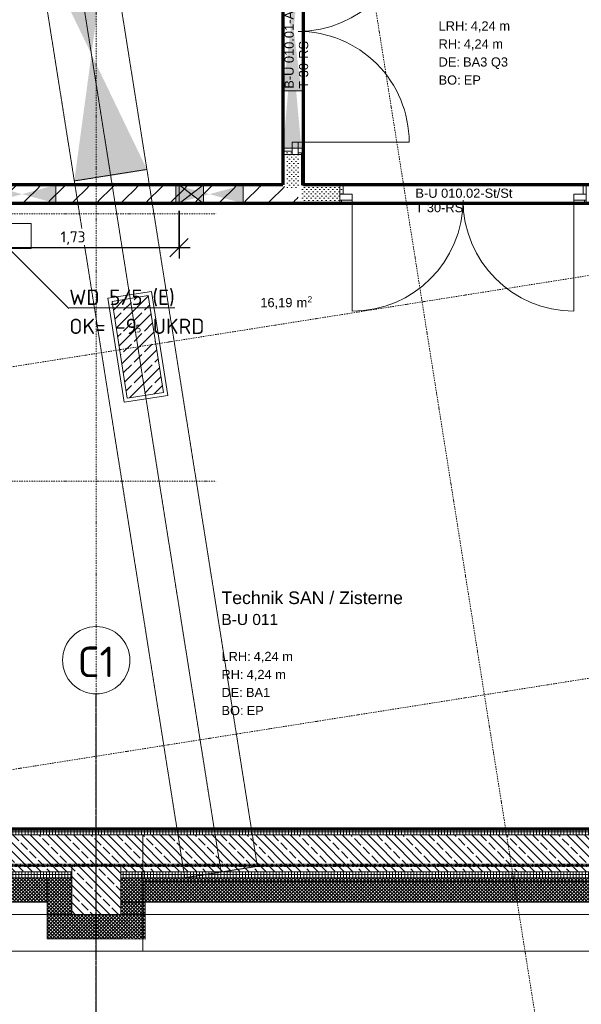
# Model space of a CAD drawing. Header units: millimetres. Extents: x 1523 to 73204, y -91281 to 10268.
# Tile 83 of 120: x 49681 to 54266, y -67910 to -59866. Entities that reach past the tile are written whole.
import ezdxf

# ---------------------------------------------------------------- set-up
doc = ezdxf.new("R2010")
doc.units = ezdxf.units.MM
for name, pattern in [('_Projekt 07 -  _  -  _  -  _  -', [7.5, 3.5, -2, 0, -2]), ('CAx_nichtHalbton', [20001.0584, 10000, -0.5292, 10000, -0.5292]), ('IMPORT-STRICHPUNKT _7_', [20, 10, -5, 0, -5]), ('IMPORT-VERDECKT _8_', [7.5, 5, -2.5]), ('Rasterlinie', [22.225, 12.7, -3.175, 3.175, -3.175])]:
    doc.linetypes.add(name, pattern=pattern)
for name, color, linetype, lineweight, true_color in [('10 A--Stütze', 7, 'Continuous', 13, 0x656565), ('10 VSI--Wärmeschutz _veritkal_', 7, 'Continuous', 13, 0x656565), ('20 A--Fundament', 7, 'Continuous', 13, 0x656565), ('90 A--Achsraster _1_50_', 7, 'IMPORT-STRICHPUNKT _7_', 13, 0x656565), ('AD', 1, 'Continuous', 13, 0xff0000), ('Neubau_10 A--Stütze', 7, 'Continuous', 13, 0x656565), ('Neubau_10 A--Wand außen _tragend_', 7, 'Continuous', 13, 0x656565), ('Neubau_10 A--Wand innen _ Ausbau', 7, 'Continuous', 13, 0x656565), ('Neubau_20 A--Bodenplatte', 7, 'Continuous', 13, 0x656565), ('Neubau_20 A--Gründungsbelag', 7, 'Continuous', 13, 0x656565), ('Neubau_30 A--Träger _ Dachkonstruktion', 7, 'IMPORT-VERDECKT _8_', 13, 0x656565), ('Neubau_80 A--Raum', 7, 'Continuous', 13, 0x656565), ('Sockelbeschichtung Sprühnebel', 7, 'Continuous', 13, 0x656565), ('Xref_706_5_--_ÜP_-1_000_16_Übersichtsplan UG_IFC 2025_01_13_dwg', 7, 'Continuous', 13, 0x767676), ('XX', 7, 'Continuous', 18, 0x804040)]:
    doc.layers.add(name, color=color, linetype=linetype, lineweight=lineweight, true_color=true_color)
for name, color, linetype, lineweight in [('AD_Detail', 7, 'Continuous', 13), ('Ax-50_BM-Bem', 7, 'Continuous', 9), ('Ax_BM-Bem', 7, 'Continuous', 9), ('GB_HLS-OBJ', 7, 'Continuous', 18), ('M-EQPM-___-IDEN', 7, 'Continuous', 9), ('S-GRID-____-IDEN', 7, 'Continuous', 9), ('S-GRID-____-OTLN', 7, 'Continuous', 9)]:
    doc.layers.add(name, color=color, linetype=linetype, lineweight=lineweight)
doc.styles.add('Arial', font='arial.ttf', dxfattribs={"height": 75})
doc.styles.add('Arial_1', font='arial.ttf', dxfattribs={"height": 49.5})
doc.styles.add('Arial_B_1', font='txt', dxfattribs={"height": 103.174603})
doc.styles.add('Arial_B_2', font='txt', dxfattribs={"height": 90.277778})
doc.styles.add('ISOCPEUR', font='isocpeur.ttf', dxfattribs={"height": 125})
doc.styles.add('ISOCPEUR_1', font='isocpeur.ttf', dxfattribs={"height": 250})
doc.styles.add('ISOCPEUR_2', font='isocpeur.ttf', dxfattribs={"height": 62.5})
doc.styles.add('ISOCPEUR_3', font='isocpeur.ttf', dxfattribs={"height": 90})
doc.dimstyles.new('KI_1_8_mm_Isocpeur__cm_m__Aufrundung_auf_5_mm_ELT_Gesamtbemaßung_1', dxfattribs={"dimscale": 304.8, "dimtxt": 89.638306, "dimasz": 0.492126, "dimexe": 0.295276, "dimexo": 0.0625, "dimgap": 0.049213, "dimtad": 1, "dimlfac": 0.001, "dimrnd": 0.005, "dimzin": 0, "dimdsep": 46, "dimtxsty": 'ISOCPEUR_3', "dimblk1": 'OBLIQUE', "dimblk2": 'OBLIQUE', "dimsah": 1, "dimcen": 0.09, "dimdle": 0.295276, "dimadec": 0, "dimazin": 0, "dimtfac": 1, "dimtdec": 4, "dimtix": 1, "dimtmove": 0, "dimatfit": 3, "dimfxl": 0.984252, "dimfxlon": 1, "dimtvp": 1, "dimtfill": 1, "dimtolj": 1, "dimtzin": 0, "dimlwd": 25, "dimlwe": 25, "dimarcsym": 2})
pattern_1 = [(131.336, (0, 0), (18.7712323, 16.511839), [0, -25])]
pattern_2 = [(86.336, (0, 0), (-24.948899, 1.597632), []), (176.336, (0, 0), (1.597632, 24.948899), [])]
pattern_3 = [(221.336, (0, 0), (-99.07104, 112.6274), []), (221.336, (33.02, -37.54), (-99.07104, 112.6274), []), (221.336, (66.05, -75.08), (-99.07104, 112.6274), [75, -25])]
pattern_4 = [(131.336, (0, 0), (15.016986, 13.2094714), []), (221.336, (0, 0), (-13.2094714, 15.016986), [])]
pattern_5 = [(221.336, (0, 0), (-13.2094714, 15.016986), []), (311.336, (0, 0), (15.016986, 13.2094714), [])]

# ---------------------------------------------------------------- blocks, each defined once
blk = doc.blocks.new('SuD_WD_TB Allgemein - SuD_WD_TB Allgemein-37426723-SuD_-1UG gesamt Plot  - Blatt 7')
at = {"layer": 'AD', "lineweight": 18, "true_color": 0x008040}
blk.add_hatch(color=116, dxfattribs=at).paths.add_polyline_path([(-150, -100), (0, -100), (-75, 0)])
at = {"layer": 'AD_Detail', "lineweight": 18, "true_color": 0x008040}
blk.add_hatch(color=116, dxfattribs=at).paths.add_polyline_path([(-150, 100), (-75, 0), (0, 100)])
at = {"layer": 'AD', "color": 7}
for p, q in [((-150, -100), (0, 100)), ((-150, 100), (0, -100)), ((-150, -100), (-150, 100)), ((-150, 100), (0, 100)), ((0, 100), (0, -100)), ((0, -100), (-150, -100))]:
    blk.add_line(p, q, dxfattribs=at)
at = {"layer": 'AD_Detail'}
for p, q in [((0, 100), (-150, 100)), ((-150, 100), (-75, 0)), ((-75, 0), (0, 100)), ((-75, 0), (-150, -100)), ((0, -100), (-75, 0)), ((-150, -100), (0, -100))]:
    blk.add_line(p, q, dxfattribs=at)
blk = doc.blocks.new('Xref_706_5_--_ÜP_-1_000_11_Übersichtsplan UG_IFC 2024_09_30_dwg__X263-41959833-SuD_-1UG gesamt Plot  - Blatt 7')
at = {"layer": 'Neubau_10 A--Wand innen _ Ausbau', "color": 9, "true_color": 0xcbcbcb}
blk.add_line((52606.8, -81087.8), (52606.7, -81087.7), dxfattribs=at)
blk = doc.blocks.new('Xref_706_5_--_ÜP_-1_000_11_Übersichtsplan UG_IFC 2024_09_30_dwg__X264-41959834-SuD_-1UG gesamt Plot  - Blatt 7')
at = {"layer": 'Neubau_10 A--Wand innen _ Ausbau', "color": 9, "true_color": 0xcbcbcb}
blk.add_line((52717.2, -80999.5), (52706.3, -80985.8), dxfattribs=at)
blk = doc.blocks.new('Xref_706_5_--_ÜP_-1_000_11_Übersichtsplan UG_IFC 2024_09_30_dwg__X265-41959835-SuD_-1UG gesamt Plot  - Blatt 7')
at = {"layer": 'Neubau_10 A--Wand innen _ Ausbau', "color": 9, "true_color": 0xcbcbcb}
for p, q in [((52584.7, -81286.5), (52573.6, -81272.7)), ((52562.6, -81485.3), (52551.6, -81471.5)), ((52540.6, -81684.1), (52529.5, -81670.3)), ((52518.5, -81882.8), (52507.5, -81869)), ((52496.4, -82081.6), (52485.4, -82067.8)), ((52474.4, -82280.4), (52463.3, -82266.6)), ((52452.3, -82479.2), (52441.3, -82465.4)), ((52430.3, -82678), (52419.2, -82664.2)), ((52408.2, -82876.7), (52397.2, -82862.9)), ((52386.2, -83075.5), (52375.1, -83061.7)), ((52364.1, -83274.3), (52353.1, -83260.5)), ((52342, -83473.1), (52331, -83459.3)), ((52320, -83671.9), (52308.9, -83658.1)), ((52297.9, -83870.6), (52286.9, -83856.8)), ((52275.9, -84069.4), (52264.8, -84055.6))]:
    blk.add_line(p, q, dxfattribs=at)
blk = doc.blocks.new('Xref_706_5_--_ÜP_-1_000_11_Übersichtsplan UG_IFC 2024_09_30_dwg__X266-41959836-SuD_-1UG gesamt Plot  - Blatt 7')
at = {"layer": 'Neubau_10 A--Wand innen _ Ausbau', "color": 9, "true_color": 0xcbcbcb}
for p, q in [((52617.8, -81101.5), (52606.8, -81087.8)), ((52573.7, -81499.1), (52562.6, -81485.3)), ((52551.6, -81697.9), (52540.6, -81684.1)), ((52529.5, -81896.6), (52518.5, -81882.8)), ((52507.5, -82095.4), (52496.4, -82081.6)), ((52463.4, -82493), (52452.3, -82479.2)), ((52441.3, -82691.8), (52430.3, -82678)), ((52419.3, -82890.5), (52408.2, -82876.7)), ((52397.2, -83089.3), (52386.2, -83075.5)), ((52353.1, -83486.9), (52342, -83473.1)), ((52331, -83685.7), (52320, -83671.9)), ((52309, -83884.4), (52297.9, -83870.6)), ((52286.9, -84083.2), (52275.9, -84069.4))]:
    blk.add_line(p, q, dxfattribs=at)
at = {"layer": 'Neubau_10 A--Wand innen _ Ausbau', "color": 9, "true_color": 0xcbcbcb, "flags": 128}
for points in [[(52595.7, -81300.3), (52592.4, -81296.2), (52584.7, -81286.5)], [(52485.4, -82294.2), (52482.1, -82290.1), (52474.4, -82280.4)], [(52375.1, -83288.1), (52371.8, -83284), (52364.1, -83274.3)]]:
    blk.add_lwpolyline(points, dxfattribs=at)
blk = doc.blocks.new('Xref_706_5_--_ÜP_-1_000_11_Übersichtsplan UG_IFC 2024_09_30_dwg__X267-41959837-SuD_-1UG gesamt Plot  - Blatt 7')
at = {"layer": 'Neubau_10 A--Wand innen _ Ausbau', "color": 9, "true_color": 0xcbcbcb}
for p, q in [((52750.3, -81040.8), (52739.2, -81027)), ((52728.2, -81239.5), (52717.2, -81225.7)), ((52706.2, -81438.3), (52695.1, -81424.5)), ((52684.1, -81637.1), (52673.1, -81623.3)), ((52662.1, -81835.9), (52651, -81822.1)), ((52640, -82034.7), (52629, -82020.9)), ((52617.9, -82233.4), (52606.9, -82219.6)), ((52595.9, -82432.2), (52584.8, -82418.4)), ((52573.8, -82631), (52562.8, -82617.2)), ((52551.8, -82829.8), (52540.7, -82816)), ((52529.7, -83028.6), (52518.7, -83014.8)), ((52507.7, -83227.3), (52496.6, -83213.5)), ((52485.6, -83426.1), (52474.5, -83412.3)), ((52463.5, -83624.9), (52452.5, -83611.1)), ((52441.5, -83823.7), (52430.4, -83809.9)), ((52419.4, -84022.5), (52408.4, -84008.7)), ((52397.4, -84221.2), (52386.3, -84207.4))]:
    blk.add_line(p, q, dxfattribs=at)
blk = doc.blocks.new('Xref_706_5_--_ÜP_-1_000_11_Übersichtsplan UG_IFC 2024_09_30_dwg__X268-41959838-SuD_-1UG gesamt Plot  - Blatt 7')
at = {"layer": 'Neubau_10 A--Wand innen _ Ausbau', "color": 9, "true_color": 0xcbcbcb}
for p, q in [((52739.2, -81027), (52728.2, -81013.2)), ((52717.2, -81225.7), (52706.1, -81211.9)), ((52695.1, -81424.5), (52684.1, -81410.7)), ((52673.1, -81623.3), (52662, -81609.5)), ((52651, -81822.1), (52640, -81808.3)), ((52629, -82020.9), (52617.9, -82007.1)), ((52606.9, -82219.6), (52595.8, -82205.8)), ((52584.8, -82418.4), (52573.8, -82404.6)), ((52562.8, -82617.2), (52551.7, -82603.4)), ((52540.7, -82816), (52529.7, -82802.2)), ((52518.7, -83014.8), (52507.6, -83001)), ((52496.6, -83213.5), (52485.6, -83199.7)), ((52474.5, -83412.3), (52463.5, -83398.5)), ((52452.5, -83611.1), (52441.4, -83597.3)), ((52430.4, -83809.9), (52419.4, -83796.1)), ((52408.4, -84008.7), (52397.3, -83994.9)), ((52386.3, -84207.4), (52375.3, -84193.6))]:
    blk.add_line(p, q, dxfattribs=at)
blk = doc.blocks.new('Xref_706_5_--_ÜP_-1_000_11_Übersichtsplan UG_IFC 2024_09_30_dwg__X269-41959839-SuD_-1UG gesamt Plot  - Blatt 7')
at = {"layer": 'Neubau_10 A--Wand innen _ Ausbau', "color": 9, "true_color": 0xcbcbcb}
blk.add_line((52728.2, -81013.2), (52717.2, -80999.5), dxfattribs=at)
blk = doc.blocks.new('Xref_706_5_--_ÜP_-1_000_11_Übersichtsplan UG_IFC 2024_09_30_dwg__X270-41959840-SuD_-1UG gesamt Plot  - Blatt 7')
at = {"layer": 'Neubau_10 A--Wand innen _ Ausbau', "color": 9, "true_color": 0xcbcbcb}
for p, q in [((52706.1, -81211.9), (52617.8, -81101.5)), ((52684.1, -81410.7), (52595.7, -81300.3)), ((52662, -81609.5), (52573.7, -81499.1)), ((52640, -81808.3), (52551.6, -81697.9)), ((52617.9, -82007.1), (52529.5, -81896.6)), ((52595.8, -82205.8), (52507.5, -82095.4)), ((52573.8, -82404.6), (52485.4, -82294.2)), ((52551.7, -82603.4), (52463.4, -82493)), ((52529.7, -82802.2), (52441.3, -82691.8)), ((52507.6, -83001), (52419.3, -82890.5)), ((52485.6, -83199.7), (52397.2, -83089.3)), ((52463.5, -83398.5), (52375.1, -83288.1)), ((52441.4, -83597.3), (52353.1, -83486.9)), ((52419.4, -83796.1), (52331, -83685.7)), ((52397.3, -83994.9), (52309, -83884.4)), ((52375.3, -84193.6), (52286.9, -84083.2))]:
    blk.add_line(p, q, dxfattribs=at)
blk = doc.blocks.new('Xref_706_5_--_ÜP_-1_000_11_Übersichtsplan UG_IFC 2024_09_30_dwg_Tür Ol 2-Fl 27_6-41959878-SuD_-1UG gesamt Plot  - Blatt 7')
at = {"layer": 'Neubau_10 A--Wand innen _ Ausbau', "color": 9, "true_color": 0xcbcbcb}
for p, q in [((-905, 0), (-905, 905)), ((905, 0), (905, 905))]:
    blk.add_line(p, q, dxfattribs=at)
at = {"layer": 'Neubau_10 A--Wand innen _ Ausbau', "color": 9, "true_color": 0xcbcbcb, "flags": 128}
for points in [[(-1005, 25), (-992.5, 25), (-992.5, 0)], [(1005, 25), (992.5, 25), (992.5, 0)], [(-1005, -125), (-980, -125), (-980, -50)], [(1005, -125), (980, -125), (980, -50)]]:
    blk.add_lwpolyline(points, dxfattribs=at)
for points in [[(-1005, -50), (-905, -50), (-905, 0), (-1005, 0), (-1005, -50), (-1005, 0)], [(1005, -50), (905, -50), (905, 0), (1005, 0), (1005, -50), (1005, 0)]]:
    blk.add_lwpolyline(points, close=True, dxfattribs=at)
at = {"layer": 'Neubau_10 A--Wand innen _ Ausbau', "color": 9, "true_color": 0xcbcbcb}
for centre, start, end in [((-905, 0), 360, 90), ((905, 0), 90, 180)]:
    blk.add_arc(centre, 905, start, end, dxfattribs=at)
blk = doc.blocks.new('Xref_706_5_--_ÜP_-1_000_11_Übersichtsplan UG_IFC 2024_09_30_dwg_Tür Ol 2-Fl 27_6-41959905-SuD_-1UG gesamt Plot  - Blatt 7')
at = {"layer": 'Neubau_10 A--Wand innen _ Ausbau', "color": 9, "true_color": 0xcbcbcb}
for p, q in [((-905, 0), (-905, 905)), ((905, 0), (905, 905))]:
    blk.add_line(p, q, dxfattribs=at)
at = {"layer": 'Neubau_10 A--Wand innen _ Ausbau', "color": 9, "true_color": 0xcbcbcb, "flags": 128}
for points in [[(-1005, 25), (-992.5, 25), (-992.5, 0)], [(1005, 25), (992.5, 25), (992.5, 0)], [(-1005, -125), (-980, -125), (-980, -50)], [(1005, -125), (980, -125), (980, -50)]]:
    blk.add_lwpolyline(points, dxfattribs=at)
for points in [[(-1005, -50), (-905, -50), (-905, 0), (-1005, 0), (-1005, -50), (-1005, 0)], [(1005, -50), (905, -50), (905, 0), (1005, 0), (1005, -50), (1005, 0)]]:
    blk.add_lwpolyline(points, close=True, dxfattribs=at)
at = {"layer": 'Neubau_10 A--Wand innen _ Ausbau', "color": 9, "true_color": 0xcbcbcb}
for centre, start, end in [((-905, 0), 360, 90), ((905, 0), 90, 180)]:
    blk.add_arc(centre, 905, start, end, dxfattribs=at)
blk = doc.blocks.new('Xref_706_5_--_ÜP_-1_000_11_Übersichtsplan UG_IFC 2024_09_30_dwg_Standard-Rastermarker_3-41960556-SuD_-1UG gesamt Plot  - Blatt 7')
at = {"layer": '90 A--Achsraster _1_50_', "color": 9, "true_color": 0xcbcbcb}
blk.add_line((0, 0), (23500, 0), dxfattribs=at)
blk = doc.blocks.new('Xref_706_5_--_ÜP_-1_000_11_Übersichtsplan UG_IFC 2024_09_30_dwg_Standard-Rastermarker_6-41960559-SuD_-1UG gesamt Plot  - Blatt 7')
at = {"layer": '90 A--Achsraster _1_50_', "color": 9, "true_color": 0xcbcbcb, "flags": 128}
blk.add_lwpolyline([(0, 0), (750, 0), (31250, 0), (32000, 0)], dxfattribs=at)
blk = doc.blocks.new('Xref_706_5_--_ÜP_-1_000_11_Übersichtsplan UG_IFC 2024_09_30_dwg_Standard-Rastermarker_16-41960569-SuD_-1UG gesamt Plot  - Blatt 7')
at = {"layer": '90 A--Achsraster _1_50_', "color": 9, "true_color": 0xcbcbcb}
blk.add_line((77457.8, 0), (99169.2, 0), dxfattribs=at)
blk = doc.blocks.new('Xref_706_5_--_ÜP_-1_000_11_Übersichtsplan UG_IFC 2024_09_30_dwg_Standard-Rastermarker_31-41960585-SuD_-1UG gesamt Plot  - Blatt 7')
at = {"layer": '90 A--Achsraster _1_50_', "color": 9, "true_color": 0xcbcbcb}
blk.add_line((0, 0), (53500.2, 0), dxfattribs=at)
blk = doc.blocks.new('Xref_706_5_--_ÜP_-1_000_11_Übersichtsplan UG_IFC 2024_09_30_dwg_Standard-Rastermarker_32-41960586-SuD_-1UG gesamt Plot  - Blatt 7')
at = {"layer": '90 A--Achsraster _1_50_', "color": 9, "true_color": 0xcbcbcb}
blk.add_line((0, 0), (53500.2, 0), dxfattribs=at)
blk = doc.blocks.new('Xref_706_5_--_ÜP_-1_000_11_Übersichtsplan UG_IFC 2024_09_30_dwg_Vorraum_B-U 009_30-41960480-SuD_-1UG gesamt Plot  - Blatt 7')
at = {"layer": 'Neubau_80 A--Raum', "attachment_point": 1, "rotation": 83.66814, "line_spacing_factor": 0.941778}
for s, insert, char_height, width, style in [('2', (49585.2, -83225.8), 49.5, 46.058, 'Arial_1'), (' m', (49586.1, -83344.9), 75, 138.65, 'Arial'), ('16,19', (49556.7, -83610), 75, 314.028, 'Arial')]:
    blk.add_mtext(s, dxfattribs=dict(at, insert=insert, char_height=char_height, width=width, style=style))
blk = doc.blocks.new('Xref_706_5_--_ÜP_-1_000_16_Übersichtsplan UG_IFC 2025_01_13_dwg-35469238-SuD_-1UG gesamt Plot  - Blatt 7')
at = {"layer": '10 A--Stütze', "true_color": 0xcbcbcb}
h = blk.add_hatch(dxfattribs=at)
h.set_pattern_fill('FP_6', color=9, style=0, pattern_type=2)
h.set_pattern_definition(pattern_3)
h.paths.add_polyline_path([(62148.7, -80665.1), (62174.3, -80265.9), (61775.1, -80240.4), (61749.5, -80639.6), (62048.9, -80658.7)])
at = {"layer": '10 VSI--Wärmeschutz _veritkal_', "true_color": 0xcbcbcb}
h = blk.add_hatch(dxfattribs=at)
h.set_pattern_fill('FP_21', color=9, style=0, pattern_type=2)
h.set_pattern_definition(pattern_4)
h.paths.add_polyline_path([(62074.5, -80259.5), (62336.5, -76167.9), (62136.9, -76155.1), (61874.9, -80246.8)])
h = blk.add_hatch(dxfattribs=at)
h.set_pattern_fill('FP_20', color=9, style=0, pattern_type=2)
h.set_pattern_definition(pattern_5)
h.paths.add_polyline_path([(62187.1, -80066.3), (62087.3, -80060), (62074.5, -80259.5), (62174.3, -80265.9)])
h = blk.add_hatch(dxfattribs=at)
h.set_pattern_fill('FP_20', color=9, style=0, pattern_type=2)
h.set_pattern_definition(pattern_5)
h.paths.add_polyline_path([(62386.7, -80079.1), (62187.1, -80066.3), (62174.3, -80265.9)])
h = blk.add_hatch(dxfattribs=at)
h.set_pattern_fill('FP_20', color=9, style=0, pattern_type=2)
h.set_pattern_definition(pattern_5)
h.paths.add_polyline_path([(62373.9, -80278.7), (62386.7, -80079.1), (62174.3, -80265.9)])
h = blk.add_hatch(dxfattribs=at)
h.set_pattern_fill('FP_21', color=9, style=0, pattern_type=2)
h.set_pattern_definition(pattern_4)
h.paths.add_polyline_path([(62373.9, -80278.7), (62174.3, -80265.9), (62148.7, -80665.1), (62348.3, -80677.9), (62354.3, -80584.2)])
h = blk.add_hatch(dxfattribs=at)
h.set_pattern_fill('FP_19', color=9, style=0, pattern_type=2)
h.set_pattern_definition([(41.336, (0, 0), (-13.2094714, 15.016986), []), (131.336, (0, 0), (15.016986, 13.2094714), [])])
h.paths.add_polyline_path([(62135.9, -80864.7), (62148.7, -80665.1), (61849.3, -80645.9), (61836.6, -80845.5), (62036.1, -80858.3)])
h = blk.add_hatch(dxfattribs=at)
h.set_pattern_fill('FP_21', color=9, style=0, pattern_type=2)
h.set_pattern_definition(pattern_4)
h.paths.add_polyline_path([(62335.5, -80877.5), (62148.7, -80665.1), (62135.9, -80864.7)])
h = blk.add_hatch(dxfattribs=at)
h.set_pattern_fill('FP_21', color=9, style=0, pattern_type=2)
h.set_pattern_definition(pattern_4)
h.paths.add_polyline_path([(62348.3, -80677.9), (62148.7, -80665.1), (62335.5, -80877.5)])
h = blk.add_hatch(dxfattribs=at)
h.set_pattern_fill('FP_21', color=9, style=0, pattern_type=2)
h.set_pattern_definition(pattern_4)
h.paths.add_polyline_path([(61981, -81719.1), (62036.1, -80858.3), (61836.6, -80845.5), (61770.7, -81873.4), (61970.3, -81886.2)])
at = {"layer": 'Neubau_10 A--Stütze', "true_color": 0xcbcbcb}
h = blk.add_hatch(dxfattribs=at)
h.set_pattern_fill('FP_4', color=9, style=0, pattern_type=2)
h.set_pattern_definition([(131.336, (0, 0), (90.10192, 79.25683), []), (131.336, (-45.05, -39.63), (90.10192, 79.25683), [90, -30])])
h.paths.add_polyline_path([(57967.5, -79942.3), (57939.6, -79643.6), (57143.1, -79718), (57171, -80016.7), (57838.7, -79954.4)])
at = {"layer": 'Neubau_10 A--Wand außen _tragend_', "true_color": 0xcbcbcb}
h = blk.add_hatch(dxfattribs=at)
h.set_pattern_fill('FP_12', color=9, style=0, pattern_type=2)
h.set_pattern_definition(pattern_2)
h.paths.add_polyline_path([(61397.3, -82228.7), (62171.3, -70140.1), (62121.4, -70136.9), (61339.6, -82346.9), (61391.9, -82312.6), (61395.9, -82250.3)])
h = blk.add_hatch(dxfattribs=at)
h.set_pattern_fill('FP_6', color=9, style=0, pattern_type=2)
h.set_pattern_definition(pattern_3)
h.paths.add_polyline_path([(61720.8, -81870.3), (61799.4, -80642.8), (61749.5, -80639.6), (61775.1, -80240.4), (61825, -80243.6), (62087, -76151.9), (62037.1, -76148.7), (62062.6, -75749.6), (62112.5, -75752.8), (62374.5, -71661.1), (62324.6, -71657.9), (62350.2, -71258.7), (62400.1, -71261.9), (62417.4, -70992.4), (62379.6, -70990), (62397.5, -70827.3), (62426.7, -70846.9), (62430.4, -70788.7), (62400, -70803.9), (62417.8, -70641.7), (62439.7, -70643.1), (62470.7, -70159.2), (62171.3, -70140.1), (61405.5, -82100.6), (61688.2, -82118.7), (61705.7, -82107.3), (61708.1, -82069.8)])
h = blk.add_hatch(dxfattribs=at)
h.set_pattern_fill('FP_12', color=9, style=0, pattern_type=2)
h.set_pattern_definition(pattern_2)
h.paths.add_polyline_path([(61962.8, -78874.7), (62136.9, -76155.1), (62087, -76151.9), (61825, -80243.6), (61874.9, -80246.8), (61887.7, -80047.2)])
h = blk.add_hatch(dxfattribs=at)
h.set_pattern_fill('FP_12', color=9, style=0, pattern_type=2)
h.set_pattern_definition(pattern_2)
h.paths.add_polyline_path([(61770.7, -81873.4), (61849.3, -80645.9), (61799.4, -80642.8), (61705.7, -82107.3), (61758, -82073)])
at = {"layer": 'Neubau_10 A--Wand innen _ Ausbau', "true_color": 0xcbcbcb}
h = blk.add_hatch(dxfattribs=at)
h.set_pattern_fill('FP_16', color=9, style=0, pattern_type=2)
h.set_pattern_definition(pattern_1)
h.paths.add_polyline_path([(56353.3, -78099.7), (56353.1, -78099.5), (56340.8, -78098.8), (56320.7, -78413.1), (56333.2, -78413.9), (56333.2, -78413.2)])
h = blk.add_hatch(dxfattribs=at)
h.set_pattern_fill('FP_16', color=9, style=0, pattern_type=2)
h.set_pattern_definition(pattern_1)
h.paths.add_polyline_path([(56365.8, -78100.4), (56353.3, -78099.7), (56333.2, -78413.9), (56345.6, -78414.7), (56365.8, -78100.7)])
h = blk.add_hatch(dxfattribs=at)
h.set_pattern_fill('FP_16', color=9, style=0, pattern_type=2)
h.set_pattern_definition(pattern_1)
h.paths.add_polyline_path([(56417.3, -78078.6), (56342.4, -78073.8), (56341.2, -78098.8), (56353.3, -78099.6), (56354.1, -78087.1), (56416.5, -78091.1)])
h = blk.add_hatch(dxfattribs=at)
h.set_pattern_fill('FP_16', color=9, style=0, pattern_type=2)
h.set_pattern_definition(pattern_1)
h.paths.add_polyline_path([(56465.6, -78106.7), (56365.8, -78100.7), (56345.6, -78414.7), (56445.4, -78421.1), (56445.5, -78420)])
h = blk.add_hatch(dxfattribs=at)
h.set_pattern_fill('FP_16', color=9, style=0, pattern_type=2)
h.set_pattern_definition(pattern_1)
h.paths.add_polyline_path([(56416.5, -78091.1), (56354.1, -78087.1), (56353.4, -78099.6), (56415.7, -78103.6)])
h = blk.add_hatch(dxfattribs=at)
h.set_pattern_fill('FP_16', color=9, style=0, pattern_type=2)
h.set_pattern_definition(pattern_1)
h.paths.add_polyline_path([(56491.3, -78095.9), (56466.4, -78094.3), (56465.6, -78106.7), (56490.5, -78108.3)])
h = blk.add_hatch(dxfattribs=at)
h.set_pattern_fill('FP_16', color=9, style=0, pattern_type=2)
h.set_pattern_definition(pattern_1)
h.paths.add_polyline_path([(56478, -78107.5), (56465.6, -78106.7), (56445.4, -78421.1), (56457.9, -78421.9)])
h = blk.add_hatch(dxfattribs=at)
h.set_pattern_fill('FP_16', color=9, style=0, pattern_type=2)
h.set_pattern_definition(pattern_1)
h.paths.add_polyline_path([(56490.5, -78108.3), (56478, -78107.5), (56457.9, -78421.9), (56470.4, -78422.7)])
at = {"layer": 'Neubau_10 A--Wand innen _ Ausbau', "true_color": 0xededed}
for points in [[(55192.7, -78416), (54374.1, -78288.5), (54364.6, -78438.2), (55151.4, -78417.1)], [(56015.7, -78472.5), (56020.8, -78393.9), (55192.7, -78416), (56011.2, -78543.6)], [(56440.1, -78896.7), (56290.4, -78887.2), (56347.6, -79166.4)], [(56342.3, -80423.4), (56192.6, -80413.8), (56249.9, -80693.1)], [(56307.2, -80972.3), (56249.9, -80693.1), (56157.5, -80962.7), (56307.1, -80972.3)]]:
    blk.add_hatch(color=7, dxfattribs=at).paths.add_polyline_path(points)
h = blk.add_hatch(color=7, dxfattribs=at)
h.paths.add_polyline_path([(55192.7, -78416), (55549.5, -78406.5), (55552.2, -78363.9), (55052.2, -78394.2)])
h.paths.add_polyline_path([(55545.4, -78471), (55192.7, -78416), (55050.6, -78419.8), (55542.7, -78513.6)])
at = {"layer": 'Neubau_10 A--Wand innen _ Ausbau', "true_color": 0xcbcbcb}
h = blk.add_hatch(dxfattribs=at)
h.set_pattern_fill('FP_16', color=9, style=0, pattern_type=2)
h.set_pattern_definition(pattern_1)
h.paths.add_polyline_path([(56340.6, -78493.3), (56344.1, -78439.7), (56069.6, -78422.1), (56063.2, -78521.9), (56337.7, -78539.5)])
h = blk.add_hatch(dxfattribs=at)
h.set_pattern_fill('FP_16', color=9, style=0, pattern_type=2)
h.set_pattern_definition(pattern_1)
h.paths.add_polyline_path([(56444.7, -78433.6), (56070.4, -78409.6), (56069.6, -78422.1), (56443.9, -78446.1)])
h = blk.add_hatch(dxfattribs=at)
h.set_pattern_fill('FP_16', color=9, style=0, pattern_type=2)
h.set_pattern_definition(pattern_1)
h.paths.add_polyline_path([(56061.6, -78546.8), (56062.4, -78534.4), (56050, -78533.6), (56054, -78471.2), (56041.5, -78470.4), (56036.7, -78545.2), (56051.7, -78546.2)])
h = blk.add_hatch(dxfattribs=at)
h.set_pattern_fill('FP_16', color=9, style=0, pattern_type=2)
h.set_pattern_definition(pattern_1)
h.paths.add_polyline_path([(56311.9, -78550.3), (56062.4, -78534.4), (56061.6, -78546.8), (56311.1, -78562.8)])
at = {"layer": 'Neubau_10 A--Wand innen _ Ausbau', "true_color": 0xededed}
h = blk.add_hatch(color=7, dxfattribs=at)
h.paths.add_polyline_path([(56404.9, -79445.6), (56399.4, -79418.5), (56264.2, -79409.9), (56255.2, -79436)])
h.paths.add_polyline_path([(56396.2, -79403.1), (56370.3, -79276.8), (56338.2, -79314.4)])
h.paths.add_polyline_path([(56357.7, -79215.5), (56347.6, -79166.4), (56331.4, -79213.8)])
h.paths.add_polyline_path([(56338.2, -79314.4), (56311.1, -79273), (56269.3, -79394.9)])
at = {"layer": 'Neubau_30 A--Träger _ Dachkonstruktion', "linetype": 'Continuous', "true_color": 0xededed}
for points in [[(56169.3, -80260.9), (56113.5, -79663.5), (55145.8, -80055.2), (55637.7, -80154.1)], [(55145.8, -80055.2), (54122.2, -79849.5), (54178, -80446.9), (55002.1, -80113.4)]]:
    blk.add_hatch(color=7, dxfattribs=at).paths.add_polyline_path(points)
at = {"color": 7, "lineweight": 13, "true_color": 0xefefef, "flags": 128}
blk.add_lwpolyline([(56645.3, -81466.4), (56697.8, -80647.1), (56494.7, -80634.1), (56442.2, -81453.4)], close=True, dxfattribs=at)
at = {"layer": '10 A--Stütze', "color": 9, "true_color": 0xcbcbcb, "flags": 128}
blk.add_lwpolyline([(62148.7, -80665.1), (62174.3, -80265.9), (61775.1, -80240.4), (61749.5, -80639.6)], close=True, dxfattribs=at)
at = {"layer": '10 VSI--Wärmeschutz _veritkal_', "color": 9, "true_color": 0xcbcbcb}
blk.add_line((62074.5, -80259.5), (62336.5, -76167.9), dxfattribs=at)
at = {"layer": '10 VSI--Wärmeschutz _veritkal_', "color": 9, "true_color": 0xcbcbcb, "flags": 128}
for points in [[(62423.5, -76373.9), (62124.1, -76354.7), (62136.9, -76155.1), (61874.9, -80246.8)], [(61874.9, -80246.8), (61887.7, -80047.2), (62386.7, -80079.1), (62373.9, -80278.7)], [(62373.9, -80278.7), (62335.5, -80877.5), (62135.9, -80864.7), (61836.6, -80845.5), (61758, -82073), (61957.5, -82085.8), (76827.1, -83037.9), (75967.7, -96460.4), (75470.3, -104228.2), (75669.9, -104241), (76167.3, -96473.2)], [(61849.3, -80645.9), (61836.6, -80845.5), (61849.3, -80645.9)], [(62036.1, -80858.3), (61970.3, -81886.2), (74475.2, -82686.9), (74824.5, -82709.3), (77039.5, -82851.1), (77026.7, -83050.7)]]:
    blk.add_lwpolyline(points, dxfattribs=at)
at = {"layer": '20 A--Fundament', "color": 9, "true_color": 0xcbcbcb}
blk.add_line((62155, -76341.7), (61916.4, -80067.7), dxfattribs=at)
at = {"layer": '20 A--Fundament', "color": 9, "true_color": 0xcbcbcb, "flags": 128}
blk.add_lwpolyline([(62485.3, -80104.1), (61537.2, -80043.4), (61392.7, -82300.3), (62340.8, -82361), (63759.4, -60204.8)], dxfattribs=at)
at = {"layer": '90 A--Achsraster _1_50_', "color": 9, "true_color": 0xcbcbcb}
for p, q in [((64952.8, -76779), (42292.1, -78895.6)), ((58838.4, -80252.8), (46124.3, -79438.7))]:
    blk.add_line(p, q, dxfattribs=at)
at = {"layer": 'Neubau_10 A--Stütze', "color": 9, "true_color": 0xcbcbcb, "flags": 128}
blk.add_lwpolyline([(57967.5, -79942.3), (57939.6, -79643.6), (57143.1, -79718), (57171, -80016.7)], close=True, dxfattribs=at)
at = {"layer": 'Neubau_10 A--Wand außen _tragend_', "color": 9, "true_color": 0xcbcbcb}
for p, q in [((61825, -80243.6), (62087, -76151.9)), ((61874.9, -80246.8), (62136.9, -76155.1)), ((61758, -82073), (61849.3, -80645.9))]:
    blk.add_line(p, q, dxfattribs=at)
at = {"layer": 'Neubau_10 A--Wand außen _tragend_', "color": 9, "true_color": 0xcbcbcb, "flags": 128}
for points in [[(74475.2, -82686.9), (74462.4, -82886.5), (74459.2, -82936.4), (74446.4, -83136), (74443.2, -83185.9), (61389.5, -82350.1), (62765.3, -60864)], [(62689.2, -70659.1), (62489.6, -70646.3), (62439.7, -70643.1), (62140.3, -70624), (62090.4, -70620.8), (62068.1, -70970.1), (61339.6, -82346.9), (61389.5, -82350.1)], [(75368.6, -101121.7), (75170.9, -104209), (75220.8, -104212.2), (75420.4, -104225), (76774, -83084.6), (61704.9, -82119.7), (61799.4, -80642.8)]]:
    blk.add_lwpolyline(points, dxfattribs=at)
at = {"layer": 'Neubau_10 A--Wand innen _ Ausbau', "color": 9, "true_color": 0xcbcbcb}
for p, q in [((56465.6, -78106.7), (56415.7, -78103.6)), ((55542.7, -78513.6), (55552.2, -78363.9)), ((56011.2, -78543.6), (56020.8, -78393.9)), ((56069.6, -78422.1), (56066.4, -78472))]:
    blk.add_line(p, q, dxfattribs=at)
at = {"layer": 'Neubau_10 A--Wand innen _ Ausbau', "color": 9, "true_color": 0xcbcbcb, "flags": 128}
for points in [[(56417.3, -78078.6), (56342.4, -78073.8), (56340.8, -78098.8), (56320.7, -78413.1), (56071.2, -78397.1), (56058.8, -78396.3), (56057.2, -78421.3)], [(56466.4, -78094.3), (56491.3, -78095.9), (56490.5, -78108.3), (56470.4, -78422.7), (56440.1, -78896.7), (56427.6, -78895.9), (56415.1, -78895.2), (56315.3, -78888.8), (56302.8, -78888), (56290.4, -78887.2), (56255.2, -79436)], [(56041.5, -78470.4), (56036.7, -78545.2), (56061.6, -78546.8), (56311.1, -78562.8), (56290.4, -78887.2)], [(56192.6, -80413.8), (56255.2, -79436), (56267.7, -79436.8), (56280.2, -79437.6), (56380, -79444), (56392.4, -79444.8), (56404.9, -79445.6), (56440.1, -78896.7)], [(56419.4, -79219.4), (56406.9, -79218.6), (56394.4, -79217.8), (56294.6, -79211.4), (56282.2, -79210.6), (56269.7, -79209.8)], [(56296, -81147.2), (56283.5, -81146.4), (56271, -81145.6), (56171.2, -81139.2), (56158.7, -81138.4), (56146.3, -81137.6), (56157.5, -80962.7), (56169.9, -80963.5), (56182.4, -80964.3), (56282.2, -80970.7), (56294.7, -80971.5), (56307.2, -80972.3), (56342.3, -80423.4), (56404.9, -79445.6)], [(56256.9, -79409.4), (56269.4, -79410.2), (56281.9, -79411), (56381.7, -79417.4), (56394.1, -79418.2), (56406.6, -79419)], [(56342.3, -80423.4), (56329.8, -80422.6), (56317.4, -80421.8), (56217.6, -80415.4), (56205.1, -80414.6), (56192.6, -80413.8), (56157.5, -80962.7), (56128.7, -81411.6), (56141.2, -81412.4), (56153.7, -81413.2), (56253.5, -81419.6), (56265.9, -81420.4), (56278.4, -81421.2), (56307.2, -80972.3)]]:
    blk.add_lwpolyline(points, dxfattribs=at)
at = {"layer": 'Neubau_20 A--Bodenplatte', "color": 9, "true_color": 0xcbcbcb, "flags": 128}
blk.add_lwpolyline([(76014.3, -60989.5), (75945.9, -62058.7), (63391.6, -61254.9), (63337.3, -62103.1), (62112.3, -81234.3), (62076.5, -81792.8), (62924.8, -81847.1), (77145.7, -82757.7), (75545.7, -107746.2), (61340.6, -106587.4), (60493.3, -106518.3), (44224.9, -105191.1), (43136.2, -105102.3), (42288.9, -105033.2), (40627.2, -104897.6)], dxfattribs=at)
at = {"layer": 'Neubau_20 A--Gründungsbelag', "color": 9, "true_color": 0xcbcbcb, "flags": 128}
for points in [[(56109.5, -81711.4), (56311.1, -78562.8), (56061.6, -78546.8), (56071.2, -78397.1), (56320.7, -78413.1), (56340.8, -78098.8), (56490.5, -78108.3), (56619, -76102.5), (56469.3, -76092.9), (56496.4, -75668.7), (56646.1, -75678.3), (56636.5, -75828), (56323.1, -80723)], [(61358.8, -82047.5), (61736.1, -76154.5)]]:
    blk.add_lwpolyline(points, dxfattribs=at)
at = {"layer": 'Neubau_30 A--Träger _ Dachkonstruktion', "color": 9, "true_color": 0xcbcbcb}
blk.add_line((42140.1, -81270), (61880.4, -79426.2), dxfattribs=at)
at = {"layer": 'Neubau_30 A--Träger _ Dachkonstruktion', "color": 9, "true_color": 0xcbcbcb, "flags": 128}
for points in [[(56169.3, -80260.9), (61908.3, -79724.9), (61852.5, -79127.5), (56113.5, -79663.5), (56169.3, -80260.9), (54178, -80446.9)], [(56113.5, -79663.5), (54122.2, -79849.5), (54178, -80446.9), (53416.5, -80518.1)]]:
    blk.add_lwpolyline(points, dxfattribs=at)
at = {"layer": 'Sockelbeschichtung Sprühnebel', "color": 9, "true_color": 0xcbcbcb, "flags": 128}
blk.add_lwpolyline([(58000.1, -79969.4), (57966.7, -79611), (57110.4, -79690.9), (57143.9, -80049.4)], close=True, dxfattribs=at)
for name, p, rotation in [('Xref_706_5_--_ÜP_-1_000_11_Übersichtsplan UG_IFC 2024_09_30_dwg_Standard-Rastermarker_31-41960585-SuD_-1UG gesamt Plot  - Blatt 7', (60649.5, -112955.4), 95.33628353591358), ('Xref_706_5_--_ÜP_-1_000_11_Übersichtsplan UG_IFC 2024_09_30_dwg_Standard-Rastermarker_32-41960586-SuD_-1UG gesamt Plot  - Blatt 7', (63933.3, -113165.7), 95.33628353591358), ('Xref_706_5_--_ÜP_-1_000_11_Übersichtsplan UG_IFC 2024_09_30_dwg_Tür Ol 2-Fl 27_6-41959905-SuD_-1UG gesamt Plot  - Blatt 7', (56529.8, -77103.8), 266.3359724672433), ('Xref_706_5_--_ÜP_-1_000_11_Übersichtsplan UG_IFC 2024_09_30_dwg_Vorraum_B-U 009_30-41960480-SuD_-1UG gesamt Plot  - Blatt 7', (3825.7, 2406.1), 2.668141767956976), ('Xref_706_5_--_ÜP_-1_000_11_Übersichtsplan UG_IFC 2024_09_30_dwg__X268-41959838-SuD_-1UG gesamt Plot  - Blatt 7', (0, 0), 2.668141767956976), ('Xref_706_5_--_ÜP_-1_000_11_Übersichtsplan UG_IFC 2024_09_30_dwg__X267-41959837-SuD_-1UG gesamt Plot  - Blatt 7', (0, 0), 2.668141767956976), ('Xref_706_5_--_ÜP_-1_000_11_Übersichtsplan UG_IFC 2024_09_30_dwg__X264-41959834-SuD_-1UG gesamt Plot  - Blatt 7', (0, 0), 2.668141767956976), ('Xref_706_5_--_ÜP_-1_000_11_Übersichtsplan UG_IFC 2024_09_30_dwg__X269-41959839-SuD_-1UG gesamt Plot  - Blatt 7', (0, 0), 2.668141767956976), ('Xref_706_5_--_ÜP_-1_000_11_Übersichtsplan UG_IFC 2024_09_30_dwg__X266-41959836-SuD_-1UG gesamt Plot  - Blatt 7', (0, 0), 2.668141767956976), ('Xref_706_5_--_ÜP_-1_000_11_Übersichtsplan UG_IFC 2024_09_30_dwg__X270-41959840-SuD_-1UG gesamt Plot  - Blatt 7', (0, 0), 2.668141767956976), ('Xref_706_5_--_ÜP_-1_000_11_Übersichtsplan UG_IFC 2024_09_30_dwg__X263-41959833-SuD_-1UG gesamt Plot  - Blatt 7', (0, 0), 2.668141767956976), ('Xref_706_5_--_ÜP_-1_000_11_Übersichtsplan UG_IFC 2024_09_30_dwg__X265-41959835-SuD_-1UG gesamt Plot  - Blatt 7', (0, 0), 2.668141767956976), ('Xref_706_5_--_ÜP_-1_000_11_Übersichtsplan UG_IFC 2024_09_30_dwg_Standard-Rastermarker_6-41960559-SuD_-1UG gesamt Plot  - Blatt 7', (54466, -111056.4), 86.33628353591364), ('Xref_706_5_--_ÜP_-1_000_11_Übersichtsplan UG_IFC 2024_09_30_dwg_Standard-Rastermarker_6-41960559-SuD_-1UG gesamt Plot  - Blatt 7', (56646.5, -111196), 86.33628353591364), ('Xref_706_5_--_ÜP_-1_000_11_Übersichtsplan UG_IFC 2024_09_30_dwg_Standard-Rastermarker_3-41960556-SuD_-1UG gesamt Plot  - Blatt 7', (82290.3, -81754.4), 176.3362835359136)]:
    blk.add_blockref(name, p, dxfattribs=dict(rotation=rotation))
at = {"extrusion": (0, 0, -1)}
for name, p, zscale, rotation in [('Xref_706_5_--_ÜP_-1_000_11_Übersichtsplan UG_IFC 2024_09_30_dwg_Standard-Rastermarker_16-41960569-SuD_-1UG gesamt Plot  - Blatt 7', (-68010.4, 17139.4), -1, 273.6637164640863), ('Xref_706_5_--_ÜP_-1_000_11_Übersichtsplan UG_IFC 2024_09_30_dwg_Tür Ol 2-Fl 27_6-41959878-SuD_-1UG gesamt Plot  - Blatt 7', (-55066.7, -78357.9), -0.9999999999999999, 3.663716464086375)]:
    blk.add_blockref(name, p, dxfattribs=dict(at, zscale=zscale, rotation=rotation))
at = {"layer": 'Neubau_10 A--Wand innen _ Ausbau', "char_height": 75, "attachment_point": 1, "line_spacing_factor": 0.941778, "style": 'Arial'}
for s, insert, width, rotation in [('B-U 010.02-St/St', (56409.8, -77485.7), 946.675, 86.33597), ('T 30-RS', (56527.4, -77493.2), 465.533, 86.33597), ('T 30-RS', (55534.8, -78382.5), 465.533, 176.33628), ('B-U 010.01-Al/Al-Gl', (55527.3, -78500.1), 1098.18, 176.33628)]:
    blk.add_mtext(s, dxfattribs=dict(at, insert=insert, width=width, rotation=rotation))
at = {"layer": 'Neubau_80 A--Raum', "attachment_point": 1, "rotation": 86.33628, "line_spacing_factor": 0.941778}
for s, insert, char_height, width, style in [('4,24 m', (55075, -76947.3), 75, 382.894, 'Arial'), ('4,24 m', (55218.4, -77013.8), 75, 382.894, 'Arial'), ('BA3 Q3', (55365, -77028.9), 75, 438.905, 'Arial'), ('EP', (55512.4, -77032.6), 75, 167.114, 'Arial'), ('LRH:', (55058.2, -77209.7), 75, 284.645, 'Arial'), ('RH:', (55205.2, -77219.1), 75, 214.861, 'Arial'), ('DE:', (55352.2, -77228.5), 75, 208.434, 'Arial'), ('BO:', (55499.3, -77237.9), 75, 215.779, 'Arial'), ('Technik SAN / Zisterne', (59593, -79276.4), 103.175, 1822.924, 'Arial_B_1'), ('4,24 m', (60102.1, -79045.5), 75, 382.894, 'Arial'), ('4,24 m', (60245.5, -79112), 75, 382.894, 'Arial'), ('B-U 011', (59776.4, -79288.1), 90.28, 546.326, 'Arial_B_2'), ('BA1', (60392.1, -79127.1), 75, 236.898, 'Arial'), ('EP', (60539.5, -79130.8), 75, 167.114, 'Arial'), ('LRH:', (60085.3, -79307.9), 75, 284.645, 'Arial'), ('RH:', (60232.3, -79317.3), 75, 214.861, 'Arial'), ('DE:', (60379.4, -79326.7), 75, 208.434, 'Arial'), ('BO:', (60526.4, -79336.1), 75, 215.779, 'Arial')]:
    blk.add_mtext(s, dxfattribs=dict(at, insert=insert, char_height=char_height, width=width, style=style))
blk = doc.blocks.new('Raster - Rasterbeschriftung-19777754-SuD_-1UG gesamt Plot  - Blatt 7')
at = {"layer": 'S-GRID-____-IDEN'}
blk.add_circle((0, 0), 5.5, dxfattribs=at)
blk = doc.blocks.new('DIMBLOCK58-SuD_-1UG gesamt Plot  - Blatt 7')
at = {"layer": 'Ax-50_BM-Bem', "lineweight": 25}
for p, q in [((49250.7, -61427.7), (49250.7, -61817.7)), ((49250.7, -61727.7), (49250.7, -61427.7)), ((50982.4, -61427.7), (50982.4, -61817.7)), ((50982.4, -61727.7), (50982.4, -61427.7)), ((49250.7, -61727.7), (49325.7, -61652.7)), ((50982.4, -61727.7), (51057.4, -61652.7)), ((49250.7, -61727.7), (49175.7, -61802.7)), ((49250.7, -61727.7), (51072.4, -61727.7)), ((50982.4, -61727.7), (50907.4, -61802.7))]:
    blk.add_line(p, q, dxfattribs=at)
at = {"layer": 'Ax-50_BM-Bem', "color": 0, "lineweight": 25, "insert": (50015.7, -61595.2), "char_height": 90, "width": 242.019, "attachment_point": 1, "line_spacing_factor": 1.149209, "style": 'ISOCPEUR_3', "bg_fill": 3, "box_fill_scale": 1.25, "bg_fill_color": 256, "bg_fill_true_color": 13158600, "bg_fill_transparency": 0}
blk.add_mtext('1,73', dxfattribs=at)
blk = doc.blocks.new('_Oblique')
at = {"color": 0, "linetype": 'ByBlock', "lineweight": -2}
blk.add_line((-0.5, -0.5), (0.5, 0.5), dxfattribs=at)

msp = doc.modelspace()

# ---------------------------------------------------------------- linework, layer by layer
at = {"layer": 'M-EQPM-___-IDEN'}
msp.add_line((49225.724, -61371.717), (50082.871, -62224.05), dxfattribs=at)
at = {"layer": 'S-GRID-____-OTLN', "linetype": 'Rasterlinie', "lineweight": 25}
msp.add_line((50305.787, -90080.029), (50305.787, -65373.78), dxfattribs=at)
at = {"layer": 'XX', "color": 7, "linetype": 'CAx_nichtHalbton', "lineweight": 70, "true_color": 0xffffff}
for p, q in [((51830.786, -55836.264), (51830.786, -61216.236)), ((51998.777, -61216.236), (51998.777, -58716.236)), ((51830.786, -58956.236), (51830.786, -60966.236)), ((51830.786, -61216.236), (48675.786, -61216.236)), ((56998.777, -61216.236), (51998.777, -61216.236)), ((54393.286, -61366.236), (48693.286, -61366.236)), ((48693.286, -66476.236), (54393.286, -66476.236))]:
    msp.add_line(p, q, dxfattribs=at)
at = {"layer": 'XX', "color": 1, "lineweight": 35, "true_color": 0xff0000}
msp.add_line((57160.786, -61366.249), (51998.776, -61366.221), dxfattribs=at)
at = {"layer": 'XX', "color": 3, "linetype": '_Projekt 07 -  _  -  _  -  _  -', "lineweight": 70, "true_color": 0x00ff00}
msp.add_line((69996.719, -66776.236), (48675.786, -66776.236), dxfattribs=at)

# ---------------------------------------------------------------- block references
at = {"layer": 'GB_HLS-OBJ', "rotation": 90.0000000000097}
msp.add_blockref('SuD_WD_TB Allgemein - SuD_WD_TB Allgemein-37426723-SuD_-1UG gesamt Plot  - Blatt 7', (51082.447, -61216.236), dxfattribs=at)
at = {"layer": 'S-GRID-____-IDEN', "xscale": 49.99999999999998, "yscale": 49.99999999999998, "zscale": 49.99999999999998}
msp.add_blockref('Raster - Rasterbeschriftung-19777754-SuD_-1UG gesamt Plot  - Blatt 7', (50305.787, -65098.78), dxfattribs=at)
at = {"layer": 'Xref_706_5_--_ÜP_-1_000_16_Übersichtsplan UG_IFC 2025_01_13_dwg', "color": 9, "true_color": 0xcbcbcb, "rotation": 273.6637164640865}
msp.add_blockref('Xref_706_5_--_ÜP_-1_000_16_Übersichtsplan UG_IFC 2025_01_13_dwg-35469238-SuD_-1UG gesamt Plot  - Blatt 7', (126634.737, 0), dxfattribs=at)

# ---------------------------------------------------------------- texts
at = {"layer": 'M-EQPM-___-IDEN', "color": 96, "true_color": 0x008000, "attachment_point": 1}
for s, insert, char_height, width, style in [('\\LWD 5/5 (E)', (50085.972, -62071.251), 125, 1026.16, 'ISOCPEUR'), ('OK= -9', (50085.972, -62308.514), 125, 657.38375, 'ISOCPEUR'), (' UKRD', (50687.899, -62308.514), 125, 573.20656, 'ISOCPEUR'), ('5', (50628.368, -62358.519), 62.5, 72.15187, 'ISOCPEUR_2')]:
    msp.add_mtext(s, dxfattribs=dict(at, insert=insert, char_height=char_height, width=width, style=style))
at = {"layer": 'S-GRID-____-IDEN', "insert": (50153.476, -64987.351), "char_height": 250, "width": 364.76781, "attachment_point": 1, "style": 'ISOCPEUR_1'}
msp.add_mtext('C1', dxfattribs=at)

# ---------------------------------------------------------------- next in the draw order: dimensions: what is measured, and where the dimension line sits
at = {"layer": 'Ax_BM-Bem', "lineweight": 25}
dim = msp.add_linear_dim(base=(50982.447, -61727.744), p1=(49250.724, -61427.744), p2=(50982.447, -61427.744), angle=0, dimstyle='KI_1_8_mm_Isocpeur__cm_m__Aufrundung_auf_5_mm_ELT_Gesamtbemaßung_1', override={"dimpost": '<>', "dimfxl": 1731.723492}, dxfattribs=at)
dim.commit()
dim.dimension.update_dxf_attribs({"geometry": 'DIMBLOCK58-SuD_-1UG gesamt Plot  - Blatt 7', "text_midpoint": (50116.586, -61667.744)})

doc.saveas('drawing.dxf')
